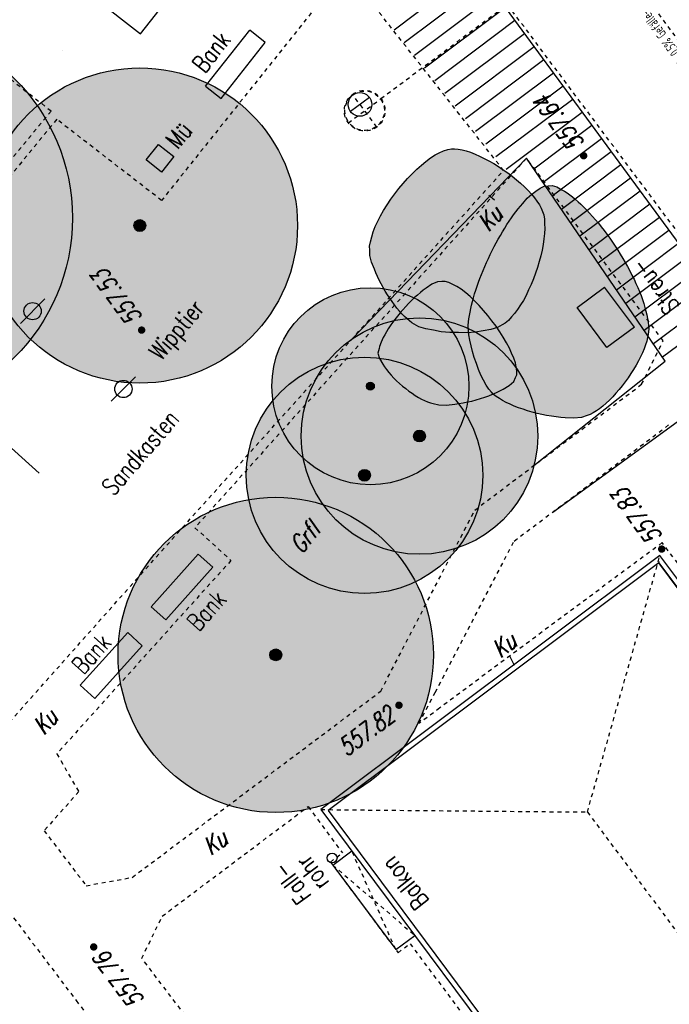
# Model space of a CAD drawing. Header units: metres. Extents: x 2 to 485, y 6 to 594.
# Tile 38 of 176: x 185 to 202, y 266 to 291. Entities that reach past the tile are written whole.
import ezdxf
from ezdxf.enums import TextEntityAlignment as Align

# ---------------------------------------------------------------- set-up
doc = ezdxf.new("R2010")
doc.units = ezdxf.units.M
doc.header["$LTSCALE"] = 0.0125
for name, pattern in [('237-14_Züricher Str._GL_3_RW_2014-11-28_bea$0$STRICHLINIE2', [9.525, 6.35, -3.175]), ('237-14_Züricher Str._GL_3_RW_2014-11-28_bea$0$STRICHPUNKT2', [12.7, 6.35, -3.175, 0, -3.175]), ('260241_A_bea$0$GESTRICHELTX2', [0.7, 0.5, -0.2]), ('260241_A_bea$0$PUNKTIERT', [0.2, 0, -0.2]), ('GEWOFAG_Hof 3_141022_Grundriss_bea$0$AUSGEZOGEN', [0]), ('GEWOFAG_Hof 3_141022_Grundriss_bea$0$VERDECKT2_S2', [0.15, 0.1, -0.05])]:
    doc.linetypes.add(name, pattern=pattern)
for name, color, linetype in [('237-14_Züricher Str._GL_3_RW_2014-11-28_bea$0$_GRU_Allgemein_Text', 151, 'Continuous'), ('237-14_Züricher Str._GL_3_RW_2014-11-28_bea$0$_GRU_Drainage', 54, '237-14_Züricher Str._GL_3_RW_2014-11-28_bea$0$STRICHPUNKT2'), ('237-14_Züricher Str._GL_3_RW_2014-11-28_bea$0$_GRU_Regenwasser', 150, '237-14_Züricher Str._GL_3_RW_2014-11-28_bea$0$STRICHLINIE2'), ('237-14_Züricher Str._GL_3_RW_2014-11-28_bea$0$_GRU_Symbole', 51, 'Continuous'), ('260241_A_bea$0$B10_GEBAEUDE', 1, 'Continuous'), ('260241_A_bea$0$B13_GEB_ZUBEHOER', 12, 'Continuous'), ('260241_A_bea$0$B14_GEB_ZUB_GESTR', 12, 'Continuous'), ('260241_A_bea$0$B15_GEB_TXT', 12, 'Continuous'), ('260241_A_bea$0$B25_EINFASS_GEPKT', 7, '260241_A_bea$0$PUNKTIERT'), ('260241_A_bea$0$B28_VEINFASS_TXT', 5, 'Continuous'), ('260241_A_bea$0$B30_BEWSYM', 3, 'Continuous'), ('260241_A_bea$0$B31_BEWLIN', 3, 'Continuous'), ('260241_A_bea$0$B34_ZUBEHOER_1', 6, 'Continuous'), ('260241_A_bea$0$B53_HAUPTHOEHEN', 4, 'Continuous'), ('260241_A_bea$0$B54_HOEHEN', 253, 'Continuous'), ('f_schraff', 251, 'Continuous'), ('f_weg', 2, 'Continuous')]:
    doc.layers.add(name, color=color, linetype=linetype)
doc.layers.add('260241_A_bea$0$f_fill_baum', color=86, linetype='Continuous', lineweight=18)
doc.layers.add('GEWOFAG_Hof 3_141022_Grundriss_bea$0$STANDARD', color=7, linetype='GEWOFAG_Hof 3_141022_Grundriss_bea$0$AUSGEZOGEN', lineweight=13)
doc.styles.add('237-14_Züricher Str._GL_3_RW_2014-11-28_bea$0$STANDARD', font='isocp.shx')
doc.styles.add('260241_A_bea$0$ROMANS', font='ROMANS')

# ---------------------------------------------------------------- blocks, each defined once
blk = doc.blocks.new('260241_A_bea$0$PAPIERK_RUND')
blk.add_circle((0, 0), 0.5)
blk = doc.blocks.new('260241_A_bea$0$HOEHENPKT_ZENTR')
at = {"const_width": 0.75}
blk.add_lwpolyline([(-0.375, 0, 1), (0.375, 0, 1)], format="xyb", close=True, dxfattribs=at)
blk = doc.blocks.new('260241_A_bea$0$BAUMSTAMM')
at = {"const_width": 0.5}
blk.add_lwpolyline([(-0.25, 0, 1), (0.25, 0, 1)], format="xyb", close=True, dxfattribs=at)
blk.add_circle((0, 0), 0.5)
blk = doc.blocks.new('260241_A_bea$0$Laubbaum_Stamm')
at = {"lineweight": -2}
blk.add_hatch(color=256, dxfattribs=at).paths.add_polyline_path([(0, 0.5, -1), (0, -0.5, -1)], flags=0)

msp = doc.modelspace()

# ---------------------------------------------------------------- hatches: boundary and pattern name
at = {"layer": '260241_A_bea$0$f_fill_baum'}
h = msp.add_hatch(color=256, dxfattribs=at)
h.dxf.hatch_style = 1
edge = h.paths.add_edge_path()
edge.add_ellipse((181.707, 285.616), major_axis=(3.536, 3.536), ratio=1, start_angle=0, end_angle=360)
h = msp.add_hatch(color=256, dxfattribs=at)
h.dxf.hatch_style = 1
edge = h.paths.add_edge_path()
edge.add_ellipse((188.418, 285.424), major_axis=(-2.828, 2.828), ratio=1, start_angle=0, end_angle=360)
h = msp.add_hatch(color=256, dxfattribs=at)
h.dxf.hatch_style = 1
h.paths.add_polyline_path([(196.324, 287.367), (196.405, 287.374), (196.498, 287.365), (196.599, 287.343), (196.7, 287.32), (196.81, 287.283), (196.924, 287.235), (197.038, 287.188), (197.157, 287.13), (197.276, 287.063), (197.396, 286.997), (197.517, 286.922), (197.634, 286.842), (197.751, 286.761), (197.864, 286.675), (197.97, 286.586), (198.077, 286.497), (198.177, 286.406), (198.266, 286.315), (198.354, 286.223), (198.431, 286.131), (198.494, 286.042), (198.556, 285.952), (198.603, 285.865), (198.633, 285.783), (198.664, 285.694), (198.682, 285.588), (198.688, 285.47), (198.694, 285.352), (198.687, 285.222), (198.67, 285.084), (198.653, 284.947), (198.625, 284.802), (198.589, 284.655), (198.553, 284.509), (198.509, 284.361), (198.458, 284.215), (198.406, 284.069), (198.347, 283.925), (198.282, 283.789), (198.218, 283.653), (198.149, 283.525), (198.076, 283.409), (198.003, 283.293), (197.927, 283.19), (197.849, 283.104), (197.77, 283.017), (197.69, 282.948), (197.609, 282.901), (197.492, 282.833), (197.324, 282.783), (197.13, 282.751), (196.937, 282.719), (196.719, 282.704), (196.5, 282.707), (196.281, 282.71), (196.061, 282.73), (195.866, 282.766), (195.671, 282.802), (195.5, 282.855), (195.379, 282.924), (195.32, 282.958), (195.259, 283.005), (195.196, 283.061), (195.133, 283.117), (195.069, 283.182), (195.005, 283.255), (194.942, 283.328), (194.879, 283.408), (194.818, 283.493), (194.757, 283.578), (194.699, 283.668), (194.644, 283.76), (194.589, 283.852), (194.537, 283.946), (194.49, 284.039), (194.444, 284.133), (194.403, 284.226), (194.368, 284.316), (194.298, 284.495), (194.255, 284.662), (194.251, 284.797), (194.248, 284.899), (194.267, 285.015), (194.303, 285.139), (194.338, 285.263), (194.391, 285.396), (194.457, 285.533), (194.524, 285.67), (194.604, 285.81), (194.694, 285.95), (194.785, 286.09), (194.886, 286.229), (194.993, 286.362), (195.099, 286.495), (195.212, 286.622), (195.327, 286.738), (195.442, 286.854), (195.56, 286.96), (195.676, 287.051), (195.792, 287.141), (195.907, 287.216), (196.016, 287.27), (196.125, 287.324), (196.229, 287.358)])
h = msp.add_hatch(color=256, dxfattribs=at)
h.dxf.hatch_style = 1
h.paths.add_polyline_path([(198.775, 286.43), (198.878, 286.437), (198.997, 286.403), (199.126, 286.334), (199.19, 286.299), (199.257, 286.255), (199.326, 286.204), (199.395, 286.153), (199.466, 286.095), (199.538, 286.03), (199.61, 285.965), (199.683, 285.894), (199.756, 285.817), (199.83, 285.74), (199.904, 285.658), (199.978, 285.572), (200.052, 285.485), (200.125, 285.394), (200.197, 285.299), (200.269, 285.204), (200.339, 285.106), (200.407, 285.005), (200.476, 284.904), (200.543, 284.801), (200.607, 284.696), (200.671, 284.592), (200.733, 284.487), (200.791, 284.381), (200.849, 284.275), (200.904, 284.169), (200.955, 284.063), (201.005, 283.957), (201.051, 283.852), (201.092, 283.748), (201.134, 283.645), (201.171, 283.544), (201.202, 283.446), (201.233, 283.347), (201.258, 283.251), (201.277, 283.159), (201.316, 282.975), (201.329, 282.807), (201.311, 282.663), (201.301, 282.58), (201.278, 282.489), (201.245, 282.393), (201.212, 282.297), (201.169, 282.195), (201.117, 282.091), (201.066, 281.987), (201.006, 281.88), (200.941, 281.774), (200.876, 281.668), (200.805, 281.563), (200.73, 281.461), (200.655, 281.359), (200.576, 281.26), (200.495, 281.168), (200.414, 281.077), (200.331, 280.992), (200.248, 280.917), (200.165, 280.841), (200.083, 280.775), (200.003, 280.721), (199.922, 280.667), (199.843, 280.626), (199.769, 280.601), (199.626, 280.55), (199.428, 280.535), (199.206, 280.547), (199.095, 280.553), (198.978, 280.566), (198.859, 280.585), (198.739, 280.604), (198.617, 280.628), (198.496, 280.658), (198.375, 280.688), (198.256, 280.723), (198.141, 280.762), (198.026, 280.8), (197.916, 280.842), (197.814, 280.887), (197.713, 280.933), (197.62, 280.982), (197.54, 281.033), (197.46, 281.085), (197.392, 281.139), (197.341, 281.196), (197.272, 281.269), (197.202, 281.376), (197.136, 281.502), (197.071, 281.628), (197.01, 281.773), (196.956, 281.923), (196.902, 282.073), (196.856, 282.227), (196.822, 282.371), (196.788, 282.515), (196.766, 282.649), (196.759, 282.759), (196.751, 282.896), (196.765, 283.056), (196.797, 283.23), (196.813, 283.317), (196.833, 283.407), (196.857, 283.5), (196.881, 283.593), (196.909, 283.689), (196.941, 283.787), (196.973, 283.885), (197.008, 283.984), (197.046, 284.084), (197.085, 284.185), (197.127, 284.287), (197.171, 284.389), (197.215, 284.49), (197.261, 284.591), (197.31, 284.691), (197.358, 284.791), (197.408, 284.889), (197.46, 284.985), (197.512, 285.081), (197.565, 285.175), (197.62, 285.267), (197.675, 285.359), (197.731, 285.448), (197.788, 285.533), (197.845, 285.618), (197.902, 285.699), (197.96, 285.775), (198.017, 285.85), (198.074, 285.92), (198.131, 285.985), (198.246, 286.115), (198.359, 286.222), (198.467, 286.298), (198.576, 286.375), (198.68, 286.421)])
h = msp.add_hatch(color=256, dxfattribs=at)
h.dxf.hatch_style = 1
edge = h.paths.add_edge_path()
edge.add_ellipse((194.267, 281.347), major_axis=(-1.768, 1.768), ratio=1, start_angle=0, end_angle=360)
h = msp.add_hatch(color=256, dxfattribs=at)
h.dxf.hatch_style = 1
edge = h.paths.add_edge_path()
edge.add_ellipse((195.512, 280.081), major_axis=(2.121, 2.121), ratio=1, start_angle=0, end_angle=360)
h = msp.add_hatch(color=256, dxfattribs=at)
h.dxf.hatch_style = 1
edge = h.paths.add_edge_path()
edge.add_ellipse((194.119, 279.086), major_axis=(2.121, 2.121), ratio=1, start_angle=0, end_angle=360)
h = msp.add_hatch(color=256, dxfattribs=at)
h.dxf.hatch_style = 1
edge = h.paths.add_edge_path()
edge.add_ellipse((191.867, 274.528), major_axis=(-2.828, 2.828), ratio=1, start_angle=0, end_angle=360)

# ---------------------------------------------------------------- linework, layer by layer
at = {"color": 252}
for p, q in [((188.58, 287.094), (188.892, 287.485)), ((188.892, 287.485), (189.283, 287.173)), ((189.283, 287.173), (188.971, 286.782)), ((188.971, 286.782), (188.58, 287.094)), ((186.007, 283.561), (185.388, 282.942)), ((188.31, 281.586), (187.691, 280.967))]:
    msp.add_line(p, q, dxfattribs=at)
for centre, major_axis, start_param, end_param in [((185.698, 283.251), (-0.155, 0.155), 3.141591, 9.424776), ((188.001, 281.276), (-0.155, 0.155), 3.141591, 9.424776), ((193.296, 269.374), (0.0884, 0.0884), 5.497787, 11.780972)]:
    msp.add_ellipse(centre, major_axis=major_axis, ratio=1, start_param=start_param, end_param=end_param, dxfattribs=at)
at = {"layer": '237-14_Züricher Str._GL_3_RW_2014-11-28_bea$0$_GRU_Drainage'}
msp.add_line((204.512, 286.869), (196.738, 297.288), dxfattribs=at)
at = {"layer": '237-14_Züricher Str._GL_3_RW_2014-11-28_bea$0$_GRU_Regenwasser', "ltscale": 0.05}
msp.add_line((194.536, 288.647), (200.092, 292.793), dxfattribs=at)
at = {"layer": '237-14_Züricher Str._GL_3_RW_2014-11-28_bea$0$_GRU_Symbole', "linetype": '237-14_Züricher Str._GL_3_RW_2014-11-28_bea$0$STRICHLINIE2', "ltscale": 0.05}
for p, q in [((193.708, 288.029), (194.536, 288.647)), ((194.431, 287.924), (193.813, 288.752))]:
    msp.add_line(p, q, dxfattribs=at)
at = {"layer": '237-14_Züricher Str._GL_3_RW_2014-11-28_bea$0$_GRU_Symbole'}
msp.add_line((194.243, 288.678), (193.762, 288.319), dxfattribs=at)
msp.add_circle((194.002, 288.498), 0.3, dxfattribs=at)
at = {"layer": '237-14_Züricher Str._GL_3_RW_2014-11-28_bea$0$_GRU_Symbole', "linetype": '237-14_Züricher Str._GL_3_RW_2014-11-28_bea$0$STRICHLINIE2', "ltscale": 0.05}
for major_axis, start_param, end_param in [((-0.511, 0.074), 5.497787, 11.780972), ((-0.072, -0.495), 3.926991, 10.210176)]:
    msp.add_ellipse((194.122, 288.338), major_axis=major_axis, ratio=1, start_param=start_param, end_param=end_param, dxfattribs=at)
at = {"layer": '260241_A_bea$0$B10_GEBAEUDE', "color": 7, "linetype": 'Continuous'}
for p, q in [((201.585, 276.867), (193.195, 270.576)), ((207.328, 269.115), (201.585, 276.867)), ((193.195, 270.576), (232.957, 217.228))]:
    msp.add_line(p, q, dxfattribs=at)
at = {"layer": '260241_A_bea$0$B13_GEB_ZUBEHOER', "color": 7, "linetype": 'Continuous'}
for p, q in [((201.612, 277.049), (193.014, 270.602)), ((207.499, 269.168), (201.612, 277.049)), ((193.014, 270.602), (232.931, 217.046)), ((193.314, 269.191), (193.797, 269.551)), ((193.314, 269.191), (194.91, 267.05)), ((194.91, 267.05), (195.393, 267.41))]:
    msp.add_line(p, q, dxfattribs=at)
at = {"layer": '260241_A_bea$0$B14_GEB_ZUB_GESTR', "color": 7, "linetype": '260241_A_bea$0$GESTRICHELTX2'}
for p, q in [((199.772, 270.54), (201.612, 277.049)), ((201.585, 276.867), (201.592, 276.9)), ((193.014, 270.602), (199.772, 270.54)), ((199.772, 270.54), (242.092, 213.82)), ((194.91, 267.05), (193.797, 269.551)), ((193.314, 269.191), (195.393, 267.41))]:
    msp.add_line(p, q, dxfattribs=at)
at = {"layer": '260241_A_bea$0$B25_EINFASS_GEPKT', "color": 7, "linetype": '260241_A_bea$0$PUNKTIERT', "ltscale": 0.5}
for p, q in [((202.595, 284.545), (195.46, 294.09)), ((193.64, 291.913), (188.97, 286.061)), ((197.647, 286.823), (193.64, 291.913)), ((183.416, 290.498), (186.168, 288.331)), ((186.168, 288.331), (177.807, 278.186)), ((186.31, 288.121), (178.019, 278.001)), ((188.97, 286.061), (186.31, 288.121)), ((198.229, 287.133), (189.817, 277.756)), ((201.696, 282.499), (198.229, 287.133)), ((189.766, 278.057), (197.647, 286.823)), ((201.148, 281.395), (201.696, 282.499)), ((196.918, 278.204), (201.148, 281.395)), ((197.916, 277.418), (201.904, 280.417)), ((194.529, 273.607), (196.918, 278.204)), ((184.45, 272.078), (189.766, 278.057)), ((189.817, 277.756), (190.731, 276.925)), ((195.912, 273.577), (197.916, 277.418)), ((201.672, 277.376), (196.028, 273.18)), ((205.537, 272.207), (201.672, 277.376)), ((190.731, 276.925), (186.31, 272.017)), ((188.227, 268.882), (194.529, 273.607)), ((195.5, 272.788), (195.912, 273.577)), ((196.028, 273.18), (195.5, 272.788)), ((186.31, 272.017), (186.871, 271.057)), ((186.871, 271.057), (185.99, 270.066)), ((183.045, 270.724), (186.805, 265.753)), ((188.988, 267.899), (192.686, 270.677)), ((192.686, 270.677), (193.561, 269.5)), ((185.99, 270.066), (187.058, 268.669)), ((193.254, 269.271), (193.561, 269.5)), ((193.254, 269.271), (194.969, 266.97)), ((187.058, 268.669), (188.227, 268.882)), ((188.468, 266.829), (188.988, 267.899)), ((194.969, 266.97), (195.275, 267.198)), ((195.275, 267.198), (200.036, 260.799)), ((191.503, 262.831), (188.468, 266.829)), ((186.805, 265.753), (191.173, 260.078))]:
    msp.add_line(p, q, dxfattribs=at)
at = {"layer": '260241_A_bea$0$B28_VEINFASS_TXT', "color": 252, "linetype": 'Continuous'}
for p, q in [((197.27, 286.199), (197.416, 286.08)), ((197.926, 274.258), (197.801, 274.497))]:
    msp.add_line(p, q, dxfattribs=at)
at = {"layer": '260241_A_bea$0$B31_BEWLIN', "linetype": 'Continuous'}
for points in [[(196.324, 287.367), (196.405, 287.374), (196.498, 287.365), (196.599, 287.343), (196.7, 287.32), (196.81, 287.283), (196.924, 287.235), (197.038, 287.188), (197.157, 287.13), (197.276, 287.063), (197.396, 286.997), (197.517, 286.922), (197.634, 286.842), (197.751, 286.761), (197.864, 286.675), (197.97, 286.586), (198.077, 286.497), (198.177, 286.406), (198.266, 286.315), (198.354, 286.223), (198.431, 286.131), (198.494, 286.042), (198.556, 285.952), (198.603, 285.865), (198.633, 285.783), (198.664, 285.694), (198.682, 285.588), (198.688, 285.47), (198.694, 285.352), (198.687, 285.222), (198.67, 285.084), (198.653, 284.947), (198.625, 284.802), (198.589, 284.655), (198.553, 284.509), (198.509, 284.361), (198.458, 284.215), (198.406, 284.069), (198.347, 283.925), (198.282, 283.789), (198.218, 283.653), (198.149, 283.525), (198.076, 283.409), (198.003, 283.293), (197.927, 283.19), (197.849, 283.104), (197.77, 283.017), (197.69, 282.948), (197.609, 282.901), (197.492, 282.833), (197.324, 282.783), (197.13, 282.751), (196.937, 282.719), (196.719, 282.704), (196.5, 282.707), (196.281, 282.71), (196.061, 282.73), (195.866, 282.766), (195.671, 282.802), (195.5, 282.855), (195.379, 282.924), (195.32, 282.958), (195.259, 283.005), (195.196, 283.061), (195.133, 283.117), (195.069, 283.182), (195.005, 283.255), (194.942, 283.328), (194.879, 283.408), (194.818, 283.493), (194.757, 283.578), (194.699, 283.668), (194.644, 283.76), (194.589, 283.852), (194.537, 283.946), (194.49, 284.039), (194.444, 284.133), (194.403, 284.226), (194.368, 284.316), (194.298, 284.495), (194.255, 284.662), (194.251, 284.797), (194.248, 284.899), (194.267, 285.015), (194.303, 285.139), (194.338, 285.263), (194.391, 285.396), (194.457, 285.533), (194.524, 285.67), (194.604, 285.81), (194.694, 285.95), (194.785, 286.09), (194.886, 286.229), (194.993, 286.362), (195.099, 286.495), (195.212, 286.622), (195.327, 286.738), (195.442, 286.854), (195.56, 286.96), (195.676, 287.051), (195.792, 287.141), (195.907, 287.216), (196.016, 287.27), (196.125, 287.324), (196.229, 287.358), (196.324, 287.367)], [(198.775, 286.43), (198.878, 286.437), (198.997, 286.403), (199.126, 286.334), (199.19, 286.299), (199.257, 286.255), (199.326, 286.204), (199.395, 286.153), (199.466, 286.095), (199.538, 286.03), (199.61, 285.965), (199.683, 285.894), (199.756, 285.817), (199.83, 285.74), (199.904, 285.658), (199.978, 285.572), (200.052, 285.485), (200.125, 285.394), (200.197, 285.299), (200.269, 285.204), (200.339, 285.106), (200.407, 285.005), (200.476, 284.904), (200.543, 284.801), (200.607, 284.696), (200.671, 284.592), (200.733, 284.487), (200.791, 284.381), (200.849, 284.275), (200.904, 284.169), (200.955, 284.063), (201.005, 283.957), (201.051, 283.852), (201.092, 283.748), (201.134, 283.645), (201.171, 283.544), (201.202, 283.446), (201.233, 283.347), (201.258, 283.251), (201.277, 283.159), (201.316, 282.975), (201.329, 282.807), (201.311, 282.663), (201.301, 282.58), (201.278, 282.489), (201.245, 282.393), (201.212, 282.297), (201.169, 282.195), (201.117, 282.091), (201.066, 281.987), (201.006, 281.88), (200.941, 281.774), (200.876, 281.668), (200.805, 281.563), (200.73, 281.461), (200.655, 281.359), (200.576, 281.26), (200.495, 281.168), (200.414, 281.077), (200.331, 280.992), (200.248, 280.917), (200.165, 280.841), (200.083, 280.775), (200.003, 280.721), (199.922, 280.667), (199.843, 280.626), (199.769, 280.601), (199.626, 280.55), (199.428, 280.535), (199.206, 280.547), (199.095, 280.553), (198.978, 280.566), (198.859, 280.585), (198.739, 280.604), (198.617, 280.628), (198.496, 280.658), (198.375, 280.688), (198.256, 280.723), (198.141, 280.762), (198.026, 280.8), (197.916, 280.842), (197.814, 280.887), (197.713, 280.933), (197.62, 280.982), (197.54, 281.033), (197.46, 281.085), (197.392, 281.139), (197.341, 281.196), (197.272, 281.269), (197.202, 281.376), (197.136, 281.502), (197.071, 281.628), (197.01, 281.773), (196.956, 281.923), (196.902, 282.073), (196.856, 282.227), (196.822, 282.371), (196.788, 282.515), (196.766, 282.649), (196.759, 282.759), (196.751, 282.896), (196.765, 283.056), (196.797, 283.23), (196.813, 283.317), (196.833, 283.407), (196.857, 283.5), (196.881, 283.593), (196.909, 283.689), (196.941, 283.787), (196.973, 283.885), (197.008, 283.984), (197.046, 284.084), (197.085, 284.185), (197.127, 284.287), (197.171, 284.389), (197.215, 284.49), (197.261, 284.591), (197.31, 284.691), (197.358, 284.791), (197.408, 284.889), (197.46, 284.985), (197.512, 285.081), (197.565, 285.175), (197.62, 285.267), (197.675, 285.359), (197.731, 285.448), (197.788, 285.533), (197.845, 285.618), (197.902, 285.699), (197.96, 285.775), (198.017, 285.85), (198.074, 285.92), (198.131, 285.985), (198.246, 286.115), (198.359, 286.222), (198.467, 286.298), (198.576, 286.375), (198.68, 286.421), (198.775, 286.43)], [(196.081, 284.004), (195.967, 283.999), (195.829, 283.935), (195.683, 283.834), (195.61, 283.784), (195.535, 283.725), (195.46, 283.66), (195.385, 283.594), (195.31, 283.521), (195.236, 283.444), (195.163, 283.368), (195.091, 283.288), (195.023, 283.207), (194.955, 283.125), (194.891, 283.043), (194.832, 282.962), (194.773, 282.881), (194.72, 282.802), (194.675, 282.728), (194.631, 282.654), (194.595, 282.585), (194.568, 282.523), (194.544, 282.467), (194.5, 282.356), (194.487, 282.301), (194.46, 282.187), (194.499, 282.051), (194.581, 281.909), (194.622, 281.839), (194.674, 281.767), (194.734, 281.695), (194.794, 281.623), (194.861, 281.552), (194.933, 281.483), (195.006, 281.414), (195.083, 281.348), (195.163, 281.286), (195.242, 281.224), (195.323, 281.166), (195.403, 281.115), (195.484, 281.064), (195.564, 281.02), (195.64, 280.984), (195.717, 280.949), (195.79, 280.923), (195.856, 280.907), (196.004, 280.871), (196.198, 280.869), (196.409, 280.892), (196.515, 280.904), (196.625, 280.923), (196.735, 280.947), (196.845, 280.97), (196.955, 280.999), (197.062, 281.032), (197.169, 281.065), (197.272, 281.103), (197.369, 281.144), (197.465, 281.184), (197.554, 281.227), (197.633, 281.272), (197.791, 281.364), (197.906, 281.464), (197.949, 281.565), (197.979, 281.634), (197.983, 281.725), (197.965, 281.831), (197.947, 281.937), (197.907, 282.057), (197.85, 282.185), (197.794, 282.314), (197.721, 282.451), (197.636, 282.589), (197.551, 282.728), (197.455, 282.869), (197.352, 283.005), (197.248, 283.141), (197.137, 283.272), (197.024, 283.392), (196.912, 283.512), (196.797, 283.622), (196.685, 283.714), (196.573, 283.806), (196.463, 283.88), (196.361, 283.931), (196.259, 283.981), (196.164, 284.008), (196.081, 284.004)]]:
    msp.add_lwpolyline(points, close=True, dxfattribs=at)
at = {"layer": '260241_A_bea$0$B34_ZUBEHOER_1', "color": 252, "linetype": 'Continuous'}
for p, q in [((188.435, 290.289), (190.121, 292.44)), ((187.16, 291.288), (188.435, 290.289)), ((190.086, 288.958), (191.207, 290.382)), ((191.599, 290.073), (191.207, 290.382)), ((190.478, 288.649), (191.599, 290.073)), ((190.086, 288.958), (190.478, 288.649)), ((199.511, 283.345), (200.209, 283.864)), ((200.966, 282.848), (200.209, 283.864)), ((200.268, 282.329), (199.511, 283.345)), ((200.966, 282.848), (200.268, 282.329)), ((185.861, 279.142), (184.452, 280.416)), ((188.706, 275.751), (189.902, 277.088)), ((190.274, 276.755), (189.902, 277.088)), ((189.078, 275.418), (190.274, 276.755)), ((188.706, 275.751), (189.078, 275.418)), ((186.905, 273.757), (188.11, 275.094)), ((188.481, 274.76), (188.11, 275.094)), ((187.276, 273.423), (188.481, 274.76)), ((186.905, 273.757), (187.276, 273.423))]:
    msp.add_line(p, q, dxfattribs=at)
at = {"layer": 'f_schraff', "linetype": 'Continuous'}
for p, q in [((196.959, 291.956), (194.867, 290.385)), ((197.203, 291.623), (195.126, 290.063)), ((197.447, 291.29), (195.384, 289.741)), ((197.691, 290.957), (195.643, 289.419)), ((197.935, 290.624), (195.902, 289.097)), ((198.179, 290.291), (196.16, 288.775)), ((198.424, 289.959), (196.419, 288.453)), ((198.668, 289.626), (196.677, 288.131)), ((198.912, 289.293), (196.936, 287.809)), ((199.156, 288.96), (197.195, 287.487)), ((199.4, 288.627), (197.453, 287.165)), ((199.644, 288.295), (197.712, 286.843)), ((199.889, 287.962), (198.417, 286.857)), ((200.133, 287.629), (198.65, 286.515)), ((200.377, 287.296), (198.883, 286.174)), ((200.621, 286.963), (199.116, 285.833)), ((200.865, 286.63), (199.349, 285.492)), ((201.109, 286.298), (199.582, 285.151)), ((201.354, 285.965), (199.815, 284.809)), ((201.598, 285.632), (200.048, 284.468)), ((201.842, 285.299), (200.281, 284.127)), ((202.086, 284.966), (200.514, 283.786)), ((202.33, 284.633), (200.747, 283.445)), ((202.574, 284.301), (200.98, 283.103)), ((202.819, 283.968), (201.213, 282.762)), ((203.063, 283.635), (201.446, 282.421)), ((203.307, 283.302), (201.679, 282.08))]:
    msp.add_line(p, q, dxfattribs=at)
at = {"layer": 'f_weg'}
for p, q in [((195.391, 294.086), (210.811, 273.081)), ((198.229, 287.133), (193.801, 282.546)), ((201.746, 281.982), (198.229, 287.133)), ((198.417, 279.336), (201.746, 281.982)), ((198.892, 278.153), (202.547, 280.809)), ((201.585, 276.867), (210.944, 264.265))]:
    msp.add_line(p, q, dxfattribs=at)
at = {"layer": 'GEWOFAG_Hof 3_141022_Grundriss_bea$0$STANDARD', "color": 7, "linetype": 'GEWOFAG_Hof 3_141022_Grundriss_bea$0$VERDECKT2_S2', "lineweight": 18}
msp.add_lwpolyline([(186.452, 289.874), (186.452, 289.874)], close=True, dxfattribs=at)

# ---------------------------------------------------------------- block references
at = {"layer": '260241_A_bea$0$B30_BEWSYM'}
for name, p, xscale, yscale in [('260241_A_bea$0$PAPIERK_RUND', (181.707, 285.616), 10, 10), ('260241_A_bea$0$PAPIERK_RUND', (188.418, 285.424), 8, 8), ('260241_A_bea$0$BAUMSTAMM', (188.418, 285.424), 0.300000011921, 0.300000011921), ('260241_A_bea$0$PAPIERK_RUND', (194.267, 281.347), 5, 5), ('260241_A_bea$0$PAPIERK_RUND', (195.512, 280.081), 6, 6), ('260241_A_bea$0$PAPIERK_RUND', (194.119, 279.086), 6, 6), ('260241_A_bea$0$BAUMSTAMM', (194.267, 281.347), 0.20000000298, 0.20000000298), ('260241_A_bea$0$BAUMSTAMM', (195.512, 280.081), 0.300000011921, 0.300000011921), ('260241_A_bea$0$BAUMSTAMM', (194.119, 279.086), 0.300000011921, 0.300000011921), ('260241_A_bea$0$PAPIERK_RUND', (191.867, 274.528), 8, 8), ('260241_A_bea$0$BAUMSTAMM', (191.867, 274.528), 0.300000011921, 0.300000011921)]:
    msp.add_blockref(name, p, dxfattribs=dict(at, xscale=xscale, yscale=yscale))
at = {"layer": '260241_A_bea$0$B30_BEWSYM', "xscale": 0.34999999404, "yscale": 0.34999999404, "zscale": 0.34999999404}
for p in [(196.995, 284.023), (197.433, 282.318), (196.042, 281.839)]:
    msp.add_blockref('260241_A_bea$0$Laubbaum_Stamm', p, dxfattribs=at)
at = {"layer": '260241_A_bea$0$B54_HOEHEN', "color": 252, "xscale": 0.125, "yscale": 0.125}
for p in [(199.678, 287.195), (188.464, 282.77), (201.658, 277.213), (194.992, 273.251), (187.249, 267.115)]:
    msp.add_blockref('260241_A_bea$0$HOEHENPKT_ZENTR', p, dxfattribs=at)

# ---------------------------------------------------------------- texts
at = {"layer": '237-14_Züricher Str._GL_3_RW_2014-11-28_bea$0$_GRU_Allgemein_Text', "style": '237-14_Züricher Str._GL_3_RW_2014-11-28_bea$0$STANDARD', "width": 0.7}
msp.add_text('-->Dränageleitung, DN100, 0,5%%% Gefälle-->', height=0.25, rotation=126.7276, dxfattribs=at).set_placement((203.594, 287.66), align=Align.MIDDLE_LEFT)
at = {"layer": '260241_A_bea$0$B15_GEB_TXT', "color": 7, "style": '260241_A_bea$0$ROMANS', "width": 0.75}
msp.add_text('Balkon', height=0.45, rotation=127.9062, dxfattribs=at).set_placement((195.776, 268.284))
at = {"layer": '260241_A_bea$0$B28_VEINFASS_TXT', "color": 252, "style": '260241_A_bea$0$ROMANS', "oblique": 15, "width": 0.75}
for s, rotation, p in [('Ku', 47.6088, (197.463, 285.461)), ('Grfl', 50.6328, (192.772, 277.369)), ('Ku', 37.6095, (197.79, 274.602)), ('Ku', 47.6088, (186.181, 272.688)), ('Ku', 35.6924, (190.452, 269.591))]:
    msp.add_text(s, height=0.45, rotation=rotation, dxfattribs=at).set_placement(p, align=Align.CENTER)
at = {"layer": '260241_A_bea$0$B34_ZUBEHOER_1', "color": 252, "style": '260241_A_bea$0$ROMANS', "width": 0.75}
for s, rotation, p in [('Bank', 51.6377, (190.065, 289.266)), ('Mü', 49.988, (189.381, 287.335)), ('Streu-', 127.1774, (202.133, 283.386)), ('Wipptier', 49.988, (188.96, 281.97)), ('Sandkasten', 49.2006, (187.754, 278.539)), ('Bank', 47.9877, (189.908, 275.097)), ('Bank', 47.9877, (186.985, 274)), ('rohr', 126.6418, (193.242, 268.748)), ('Fall-', 126.6418, (192.791, 268.412))]:
    msp.add_text(s, height=0.45, rotation=rotation, dxfattribs=at).set_placement(p)
at = {"layer": '260241_A_bea$0$B53_HAUPTHOEHEN', "color": 252, "style": '260241_A_bea$0$ROMANS', "oblique": 15, "width": 0.75}
for s, p in [('557.64', (199.535, 287.387)), ('557.53', (188.321, 282.962)), ('557.83', (201.515, 277.405))]:
    msp.add_text(s, height=0.45, rotation=126.6418, dxfattribs=at).set_placement(p, align=Align.MIDDLE_LEFT)
for s, rotation, p in [('557.82', 36.6837, (194.801, 273.065)), ('557.76', 127.1034, (187.414, 266.907))]:
    msp.add_text(s, height=0.45, rotation=rotation, dxfattribs=at).set_placement(p, align=Align.MIDDLE_RIGHT)

doc.saveas('drawing.dxf')
